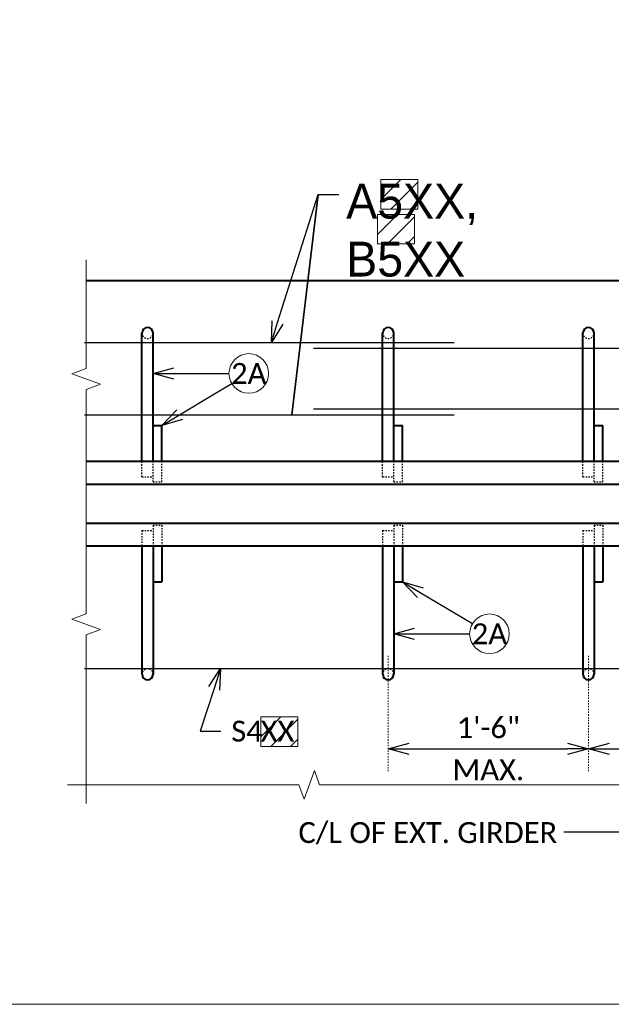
# Model space of a CAD drawing. Header units: metres. Extents: x -138 to 797, y -50 to 519.
# Tile 104 of 256: x -7 to 35, y -50 to 21. Entities that reach past the tile are written whole.
import ezdxf
from ezdxf import colors
from ezdxf.entities.mleader import LeaderData, LeaderLine
from ezdxf.enums import TextEntityAlignment as Align
from ezdxf.math import Vec2, Vec3

# ---------------------------------------------------------------- set-up
doc = ezdxf.new("R2018")
doc.units = ezdxf.units.M
doc.header["$MEASUREMENT"] = 0
doc.linetypes.add('Wisdot2', pattern=[0.125, 0.0625, -0.0625])
doc.linetypes.add('Wisdot4', pattern=[0.28125, 0.125, -0.0625, 0.03125, -0.0625])
for name, color, linetype, lineweight in [('B_ANNO_BREAK', 7, 'Continuous', 18), ('B_ANNO_DIM', 7, 'Continuous', 18), ('B_ANNO_SYMB', 7, 'Continuous', 18), ('B_ANNO_TEXT', 7, 'Continuous', 18), ('B_CNTR', 1, 'Wisdot4', 18), ('B_DETAIL_HIDDEN', 7, 'Wisdot2', 25), ('B_DETAIL_OBJ', 7, 'Continuous', 40), ('B_REBAR', 5, 'Continuous', 25)]:
    doc.layers.add(name, color=color, linetype=linetype, lineweight=lineweight)
doc.layers.add('B_ANNO_DESIGN_NOTES', color=1, linetype='Continuous', lineweight=18, true_color=0xff0000)
doc.layers.add('B_ANNO_NOPLOT', color=47, linetype='Continuous', lineweight=18, plot=False)
doc.styles.add('Annotative', font='calibri.ttf', dxfattribs={"height": 0.0625})
doc.styles.get("Standard").update_dxf_attribs({"font": 'calibri.ttf'})
doc.dimstyles.new('Annotative', dxfattribs={"dimscale": 0, "dimtxt": 0.0625, "dimasz": 0.0625, "dimexe": 0.03125, "dimexo": 0.03125, "dimgap": 0.03125, "dimtad": 1, "dimdec": 3, "dimzin": 3, "dimdsep": 46, "dimlunit": 4, "dimtxsty": 'Standard', "dimblk": 'OPEN30', "dimcen": 0.03125, "dimaunit": 1, "dimadec": 0, "dimazin": 3, "dimtfac": 0.75, "dimtdec": 3, "dimtofl": 0, "dimtmove": 0, "dimatfit": 3, "dimldrblk": 'OPEN30', "dimfxl": 1, "dimtfill": 1, "dimfrac": 1, "dimtolj": 1, "dimtzin": 0, "dimarcsym": 0})

# ---------------------------------------------------------------- blocks, each defined once
blk = doc.blocks.new('_Open30')
at = {"color": 0, "linetype": 'ByBlock', "lineweight": -2}
for p, q in [((-1, 0.268), (0, 0)), ((0, 0), (-1, -0.268)), ((0, 0), (-1, 0))]:
    blk.add_line(p, q, dxfattribs=at)
blk = doc.blocks.new('*D40')
at = {"layer": 'B_ANNO_DIM', "color": 0, "lineweight": -2, "transparency": 16777216}
blk.add_line((20.789, -31.298), (32.189, -31.298), dxfattribs=at)
at = {"layer": 'Defpoints', "color": 0, "transparency": 16777216}
for p in [(19.289, -31.298), (33.689, -31.298), (33.689, -31.298)]:
    blk.add_point(p, dxfattribs=at)
at = {"layer": 'B_ANNO_DIM', "color": 0, "lineweight": -2, "transparency": 16777216, "xscale": 1.5, "yscale": 1.5, "zscale": 1.5, "rotation": 180}
blk.add_blockref('_Open30', (19.289, -31.298), dxfattribs=at)
at = {"layer": 'B_ANNO_DIM', "color": 0, "lineweight": -2, "transparency": 16777216, "xscale": 1.5, "yscale": 1.5, "zscale": 1.5}
blk.add_blockref('_Open30', (33.689, -31.298), dxfattribs=at)
at = {"layer": 'B_ANNO_DIM', "color": 0, "transparency": 16777216, "char_height": 1.5, "attachment_point": 5}
for s, insert in [('\\A1;1\'-6"', (26.489, -29.781)), ('\\A1;MAX.', (26.489, -32.804))]:
    blk.add_mtext(s, dxfattribs=dict(at, insert=insert))
blk = doc.blocks.new('*D41')
at = {"layer": 'B_ANNO_DIM', "color": 0, "lineweight": -2, "transparency": 16777216}
blk.add_line((35.189, -31.298), (46.589, -31.298), dxfattribs=at)
at = {"layer": 'Defpoints', "color": 0, "transparency": 16777216}
for p in [(33.689, -31.298), (48.089, -31.298), (48.089, -31.298)]:
    blk.add_point(p, dxfattribs=at)
at = {"layer": 'B_ANNO_DIM', "color": 0, "lineweight": -2, "transparency": 16777216, "xscale": 1.5, "yscale": 1.5, "zscale": 1.5, "rotation": 180}
blk.add_blockref('_Open30', (33.689, -31.298), dxfattribs=at)
at = {"layer": 'B_ANNO_DIM', "color": 0, "lineweight": -2, "transparency": 16777216, "xscale": 1.5, "yscale": 1.5, "zscale": 1.5}
blk.add_blockref('_Open30', (48.089, -31.298), dxfattribs=at)
at = {"layer": 'B_ANNO_DIM', "color": 0, "transparency": 16777216, "char_height": 1.5, "attachment_point": 5}
for s, insert in [('\\A1;1\'-6"', (40.889, -29.781)), ('\\A1;MAX.', (40.889, -32.804))]:
    blk.add_mtext(s, dxfattribs=dict(at, insert=insert))
blk = doc.blocks.new('*U1778')
at = {"layer": 'B_ANNO_NOPLOT', "flags": 128}
blk.add_lwpolyline([(0, 0), (0, 252), (323.928, 252), (323.928, 238.855), (378, 238.855), (378, 40.5), (316.571, 40.5), (316.571, 0)], close=True, dxfattribs=at)
at = {"layer": 'B_ANNO_TEXT', "style": 'Annotative'}
for tag, p in [('JO1', (357.189, 85.335)), ('JO2', (357.189, 82.392)), ('JO3', (357.189, 79.392)), ('JO4', (357.189, 76.43)), ('JO5', (357.189, 73.439)), ('JO6', (357.189, 70.335)), ('JO7', (357.189, 67.477)), ('JO8', (357.189, 64.496)), ('JO9', (357.189, 61.535))]:
    blk.add_attdef(tag, text='', height=1.5, dxfattribs=at).set_placement(p, align=Align.CENTER)
blk = doc.blocks.new('*U976')
at = {"layer": 'B_ANNO_NOPLOT', "flags": 128}
blk.add_lwpolyline([(0, 0), (0, 252), (323.928, 252), (323.928, 238.855), (378, 238.855), (378, 40.5), (316.571, 40.5), (316.571, 0)], close=True, dxfattribs=at)
blk = doc.blocks.new('*U1006')
at = {"layer": 'B_ANNO_NOPLOT', "flags": 128}
blk.add_lwpolyline([(0, 0), (0, 252), (323.9277, 252), (323.9277, 238.8552), (378, 238.8552), (378, 40.4996), (316.5708, 40.4996), (316.5708, 0)], close=True, dxfattribs=at)
blk = doc.blocks.new('INS_JTSS_ATGRSDWK+SS_BASE')
at = {"layer": 'B_ANNO_DESIGN_NOTES'}
h = blk.add_hatch(dxfattribs=at)
h.set_pattern_fill('ANSI31', color=256, scale=8)
h.set_pattern_definition([(45, (126.3845, -133.0981), (-0.707107, 0.707107), [])])
h.paths.add_polyline_path([(131.5858, -257.2276), (134.2566, -257.2276), (134.2566, -259.3486), (131.5858, -259.3486)])
h = blk.add_hatch(dxfattribs=at)
h.set_pattern_fill('ANSI31', color=256, scale=8)
h.set_pattern_definition([(45, (126.1419, -135.6072), (-0.707107, 0.707107), [])])
h.paths.add_polyline_path([(131.3432, -259.7367), (134.0141, -259.7367), (134.0141, -261.8577), (131.3432, -261.8577)])
h = blk.add_hatch(dxfattribs=at)
h.set_pattern_fill('ANSI31', color=256, scale=8)
h.set_pattern_definition([(45, (117.7562, -171.7032), (-0.707107, 0.707107), [])])
h.paths.add_polyline_path([(122.9575, -295.8327), (125.6283, -295.8327), (125.6283, -297.9536), (122.9575, -297.9536)])
at = {"layer": 'B_ANNO_BREAK', "flags": 128}
for points in [[(110.3979, -262.9942), (110.3979, -270.8122), (109.3669, -271.1875), (111.4288, -271.9379), (110.3979, -272.3132), (110.3979, -288.4383), (109.3669, -288.8135), (111.4288, -289.564), (110.3979, -289.9392), (110.3979, -302.0501)], [(199.325, -300.7221), (176.9194, -300.7221), (176.5442, -299.6912), (175.7937, -301.7531), (175.4185, -300.7221), (127.1886, -300.7221), (126.8133, -299.6912), (126.0629, -301.7531), (125.6876, -300.7221), (109.0499, -300.7221)]]:
    blk.add_lwpolyline(points, dxfattribs=at)
at = {"layer": 'B_ANNO_DESIGN_NOTES'}
for points in [[(131.5858, -257.2276), (134.2566, -257.2276), (134.2566, -259.3486), (131.5858, -259.3486)], [(131.3432, -259.7367), (134.0141, -259.7367), (134.0141, -261.8577), (131.3432, -261.8577)], [(122.9575, -295.8327), (125.6283, -295.8327), (125.6283, -297.9536), (122.9575, -297.9536)]]:
    blk.add_lwpolyline(points, close=True, dxfattribs=at)
at = {"layer": 'B_ANNO_NOPLOT', "flags": 128}
blk.add_lwpolyline([(0, -316.4871), (0, -64.4871), (323.9277, -64.4871), (323.9277, -77.632), (378, -77.632), (378, -275.9875), (316.5708, -275.9875), (316.5708, -316.4871)], close=True, dxfattribs=at)
at = {"layer": 'B_ANNO_SYMB'}
for centre in [(122.0913, -271.16), (139.3963, -289.8672)]:
    blk.add_circle(centre, 1.4255, dxfattribs=at)
at = {"layer": 'B_CNTR', "ltscale": 0.75}
for p, q in [((132.1179, -291.4487), (132.1179, -299.7349)), ((146.5179, -291.4487), (146.5179, -299.7349))]:
    blk.add_line(p, q, dxfattribs=at)
at = {"layer": 'B_DETAIL_HIDDEN', "ltscale": 0.25}
for p, q in [((114.4129, -278.5861), (114.4129, -277.4711)), ((115.2129, -278.9561), (115.2129, -277.4711)), ((115.8329, -278.9561), (115.8329, -277.4711)), ((131.7179, -278.5861), (131.7179, -277.4711)), ((132.5179, -278.9561), (132.5179, -277.4711)), ((133.1379, -278.9561), (133.1379, -277.4711)), ((146.1179, -278.5861), (146.1179, -277.4711)), ((146.9179, -278.9561), (146.9179, -277.4711)), ((147.5379, -278.9561), (147.5379, -277.4711)), ((114.4129, -278.5861), (115.2129, -278.5861)), ((131.7179, -278.5861), (132.5179, -278.5861)), ((146.1179, -278.5861), (146.9179, -278.5861)), ((115.2129, -278.9561), (115.8329, -278.9561)), ((132.5179, -278.9561), (133.1379, -278.9561)), ((146.9179, -278.9561), (147.5379, -278.9561)), ((115.2129, -282.0711), (115.8329, -282.0711)), ((115.2129, -282.0711), (115.2129, -283.5561)), ((115.8329, -282.0711), (115.8329, -283.5561)), ((132.5179, -282.0711), (133.1379, -282.0711)), ((132.5179, -282.0711), (132.5179, -283.5561)), ((133.1379, -282.0711), (133.1379, -283.5561)), ((146.9179, -282.0711), (147.5379, -282.0711)), ((146.9179, -282.0711), (146.9179, -283.5561)), ((147.5379, -282.0711), (147.5379, -283.5561)), ((114.4129, -282.4411), (115.2129, -282.4411)), ((114.4129, -282.4411), (114.4129, -283.5561)), ((131.7179, -282.4411), (132.5179, -282.4411)), ((131.7179, -282.4411), (131.7179, -283.5561)), ((146.1179, -282.4411), (146.9179, -282.4411)), ((146.1179, -282.4411), (146.1179, -283.5561))]:
    blk.add_line(p, q, dxfattribs=at)
for centre, start, end in [((114.8129, -268.2511), 180, 0), ((132.1179, -268.2511), 180, 0), ((146.5179, -268.2511), 180, 0), ((114.8129, -292.7761), 0, 180), ((132.1179, -292.7761), 0, 180), ((146.5179, -292.7761), 0, 180)]:
    blk.add_arc(centre, 0.399, start, end, dxfattribs=at)
at = {"layer": 'B_DETAIL_OBJ'}
for p, q in [((110.3979, -264.4801), (198.0679, -264.4801)), ((114.4129, -277.4711), (114.4129, -268.2511)), ((115.2129, -277.4711), (115.2129, -268.2511)), ((131.7179, -277.4711), (131.7179, -268.2511)), ((132.5179, -277.4711), (132.5179, -268.2511)), ((146.1179, -277.4711), (146.1179, -268.2511)), ((146.9179, -277.4711), (146.9179, -268.2511)), ((115.2129, -274.8911), (115.8329, -274.8911)), ((115.8329, -277.4711), (115.8329, -274.8911)), ((132.5179, -274.8911), (133.1379, -274.8911)), ((133.1379, -277.4711), (133.1379, -274.8911)), ((146.9179, -274.8911), (147.5379, -274.8911)), ((147.5379, -277.4711), (147.5379, -274.8911)), ((110.3979, -277.4711), (198.0679, -277.4711)), ((110.3979, -279.1211), (198.0679, -279.1211)), ((110.3979, -281.9061), (198.0679, -281.9061)), ((110.3979, -283.5561), (198.0679, -283.5561)), ((114.4129, -283.5561), (114.4129, -292.7761)), ((115.2129, -283.5561), (115.2129, -292.7761)), ((115.8329, -283.5561), (115.8329, -286.1361)), ((131.7179, -283.5561), (131.7179, -292.7761)), ((132.5179, -283.5561), (132.5179, -292.7761)), ((133.1379, -283.5561), (133.1379, -286.1361)), ((146.1179, -283.5561), (146.1179, -292.7761)), ((146.9179, -283.5561), (146.9179, -292.7761)), ((147.5379, -283.5561), (147.5379, -286.1361)), ((115.2129, -286.1361), (115.8329, -286.1361)), ((132.5179, -286.1361), (133.1379, -286.1361)), ((146.9179, -286.1361), (147.5379, -286.1361))]:
    blk.add_line(p, q, dxfattribs=at)
for centre, start, end in [((114.8129, -268.2511), 0, 180), ((132.1179, -268.2511), 0, 180), ((146.5179, -268.2511), 0, 180), ((114.8129, -292.7761), 180, 0), ((132.1179, -292.7761), 180, 0), ((146.5179, -292.7761), 180, 0)]:
    blk.add_arc(centre, 0.399, start, end, dxfattribs=at)
at = {"layer": 'B_REBAR'}
for p, q in [((110.2729, -268.9311), (136.8679, -268.9311)), ((126.7529, -269.3361), (198.0679, -269.3361)), ((126.7529, -273.7061), (198.0679, -273.7061)), ((110.2729, -274.1311), (136.8679, -274.1311)), ((110.2729, -292.3611), (155.1829, -292.3611))]:
    blk.add_line(p, q, dxfattribs=at)
at = {"style": 'Annotative'}
blk.add_attdef('DIM12', text='', height=1.5, rotation=90, dxfattribs=at).set_placement((9.8635, -92.4421), align=Align.MIDDLE_CENTER)
at = {"layer": 'B_ANNO_DIM', "insert": (125.6626, -303.3974), "char_height": 1.5, "width": 109.373303, "attachment_point": 1, "line_spacing_factor": 0.9, "style": 'Annotative'}
blk.add_mtext('\\pxql;C/L OF EXT. GIRDER', dxfattribs=at)
at = {"layer": 'B_ANNO_DIM', "lineweight": 30}
for tag, p in [('BAR1', (10.7294, -248.1165)), ('BAR3', (129.0984, -257.5272))]:
    blk.add_attdef(tag, text='', height=1.5, dxfattribs=at).set_placement(p, align=Align.TOP_LEFT)
at = {"layer": 'B_ANNO_DIM', "style": 'Annotative'}
for tag, p in [('BAR2', (96.1024, -274.8563)), ('BAR4', (122.9444, -296.1127))]:
    blk.add_attdef(tag, text='', height=1.5, dxfattribs=at).set_placement(p, align=Align.TOP_LEFT)
at = {"layer": 'B_ANNO_TEXT', "char_height": 1.5, "width": 3.563823, "attachment_point": 5, "style": 'Annotative'}
for insert in [(122.0913, -271.16), (139.3963, -289.8672)]:
    blk.add_mtext('2A', dxfattribs=dict(at, insert=insert))
at = {"layer": 'B_ANNO_TEXT', "style": 'Annotative'}
for tag, p in [('SS', (321.0554, -84.683)), ('BID#', (275.9705, -312.1489))]:
    blk.add_attdef(tag, p, '', height=1.5, dxfattribs=at)
at = {"layer": 'B_ANNO_DIM'}
for base, p1, p2, picture, middle in [((146.5179, -298.1371), (132.1179, -298.1371), (146.5179, -298.1371), '*D40', (139.3179, -298.1371)), ((160.9179, -298.1371), (146.5179, -298.1371), (160.9179, -298.1371), '*D41', (153.7179, -298.1371))]:
    dim = blk.add_linear_dim(base=base, p1=p1, p2=p2, text='1\'-6"\\XMAX.', dimstyle='Annotative', override={"dimtfill": 0}, dxfattribs=at)
    dim.commit()
    dim.dimension.update_dxf_attribs({"geometry": picture, "text_midpoint": middle, "insert": (112.8286, -266.8387)})
ml = blk.add_multileader_mtext('Standard', dxfattribs=at)
ml.set_content(' ', color=256)
ml.set_leader_properties()
ml.set_arrow_properties(name='OPEN30')
ml.build(insert=Vec2(0, 0))
ml.multileader.update_dxf_attribs({"text_right_attachment_type": 3, "dogleg_length": 0.0625, "arrow_head_size": 1.5, "scale": 24})
ctx = ml.context
ctx.base_point, ctx.scale, ctx.char_height, ctx.arrow_head_size, ctx.landing_gap_size, ctx.plane_origin = Vec3(128.5645, -258.296), 24, 1.5, 1.5, 0.75, Vec3(118.9328, -262.6521)
ctx.right_attachment = 3
notes = []
notes.append((ctx, [(0, (1, 1, 0), (128.1243, -258.296), (1, 0), 0.4402, [(0, [(123.7159, -268.9311), (127.0814, -258.296), (125.1824, -274.1311), (127.0814, -258.296)], 0, [])])]))
ctx.mtext.insert, ctx.mtext.width, ctx.mtext.flow_direction = Vec3(129.3145, -257.546), 4.921154, 5
ml = blk.add_multileader_mtext('Standard', dxfattribs=at)
ml.set_content('', color=256)
ml.set_leader_properties()
ml.set_arrow_properties(name='OPEN30')
ml.build(insert=Vec2(0, 0))
ml.multileader.update_dxf_attribs({"text_right_attachment_type": 3, "dogleg_length": 0.0625, "arrow_head_size": 1.5, "scale": 24})
ctx = ml.context
ctx.base_point, ctx.scale, ctx.char_height, ctx.arrow_head_size, ctx.landing_gap_size, ctx.plane_origin, ctx.plane_x_axis, ctx.plane_y_axis = Vec3(122.1658, -271.16), 24, 1.5, 1.5, 0.75, Vec3(115.6879, -271.16), Vec3(-1, 0), Vec3(0, -1)
ctx.right_attachment = 3
notes.append((ctx, [(0, (1, 1, 0), (119.1658, -271.16), (1, 0), 1.5, [(0, [(115.2129, -271.16), (119.1658, -271.16), (119.1658, -271.16)], 0, [])])]))
ctx.mtext.insert, ctx.mtext.text_direction, ctx.mtext.rotation, ctx.mtext.flow_direction = Vec3(121.4158, -271.91), Vec3(-1, 0), 3.1415927, 5
ml = blk.add_multileader_mtext('Standard', dxfattribs=at)
ml.set_content('', color=256)
ml.set_leader_properties()
ml.set_arrow_properties(name='OPEN30')
ml.build(insert=Vec2(0, 0))
ml.multileader.update_dxf_attribs({"text_right_attachment_type": 3, "dogleg_length": 0.0625, "arrow_head_size": 1.5, "scale": 24})
ctx = ml.context
ctx.base_point, ctx.scale, ctx.char_height, ctx.arrow_head_size, ctx.landing_gap_size, ctx.plane_origin, ctx.plane_x_axis, ctx.plane_y_axis = Vec3(122.1553, -271.1219), 24, 1.5, 1.5, 0.75, Vec3(116.5912, -274.4391), Vec3(-0.8589413, -0.5120741), Vec3(0.5120741, -0.8589413)
ctx.right_attachment = 3
notes.append((ctx, [(0, (1, 1, 0), (119.5785, -272.6581), (0.8589413, 0.5120741), 1.5, [(0, [(115.8329, -274.8911), (119.5785, -272.6581), (119.5785, -272.6581)], 0, [])])]))
ctx.mtext.insert, ctx.mtext.text_direction, ctx.mtext.rotation, ctx.mtext.flow_direction = Vec3(121.8951, -272.1502), Vec3(-0.8589413, -0.5120741), 3.6791904, 5
ml = blk.add_multileader_mtext('Standard', dxfattribs=at)
ml.set_content('', color=256)
ml.set_leader_properties()
ml.set_arrow_properties(name='OPEN30')
ml.build(insert=Vec2(0, 0))
ml.multileader.update_dxf_attribs({"text_right_attachment_type": 3, "dogleg_length": 0.0625, "arrow_head_size": 1.5, "scale": 24})
ctx = ml.context
ctx.base_point, ctx.scale, ctx.char_height, ctx.arrow_head_size, ctx.landing_gap_size, ctx.plane_origin, ctx.plane_x_axis, ctx.plane_y_axis = Vec3(139.4603, -289.9054), 24, 1.5, 1.5, 0.75, Vec3(133.8962, -286.5882), Vec3(-0.8589413, 0.5120741), Vec3(-0.5120741, -0.8589413)
ctx.right_attachment = 3
notes.append((ctx, [(0, (1, 1, 0), (136.8835, -288.3691), (0.8589413, -0.5120741), 1.5, [(0, [(133.1379, -286.1361), (136.8835, -288.3691), (136.8835, -288.3691)], 0, [])])]))
ctx.mtext.insert, ctx.mtext.text_direction, ctx.mtext.rotation, ctx.mtext.flow_direction = Vec3(138.432, -290.1655), Vec3(-0.8589413, 0.5120741), 2.6039949, 5
ml = blk.add_multileader_mtext('Standard', dxfattribs=at)
ml.set_content('', color=256)
ml.set_leader_properties()
ml.set_arrow_properties(name='OPEN30')
ml.build(insert=Vec2(0, 0))
ml.multileader.update_dxf_attribs({"text_right_attachment_type": 3, "dogleg_length": 0.0625, "arrow_head_size": 1.5, "scale": 24})
ctx = ml.context
ctx.base_point, ctx.scale, ctx.char_height, ctx.arrow_head_size, ctx.landing_gap_size, ctx.plane_origin, ctx.plane_x_axis, ctx.plane_y_axis = Vec3(139.4708, -289.8672), 24, 1.5, 1.5, 0.75, Vec3(132.9929, -289.8672), Vec3(-1, 0), Vec3(0, -1)
ctx.right_attachment = 3
notes.append((ctx, [(0, (1, 1, 0), (136.4708, -289.8672), (1, 0), 1.5, [(0, [(132.5179, -289.8672), (136.4708, -289.8672), (136.4708, -289.8672)], 0, [])])]))
ctx.mtext.insert, ctx.mtext.text_direction, ctx.mtext.rotation, ctx.mtext.flow_direction = Vec3(138.7208, -290.6172), Vec3(-1, 0), 3.1415927, 5
ml = blk.add_multileader_mtext('Standard', dxfattribs=at)
ml.set_content('S4 ', color=256)
ml.set_leader_properties()
ml.set_arrow_properties(name='OPEN30')
ml.build(insert=Vec2(0, 0))
ml.multileader.update_dxf_attribs({"text_right_attachment_type": 3, "dogleg_length": 0.0625, "arrow_head_size": 1.5, "scale": 24})
ctx = ml.context
ctx.base_point, ctx.scale, ctx.char_height, ctx.arrow_head_size, ctx.landing_gap_size, ctx.plane_origin = Vec3(120.0825, -296.8712), 24, 1.5, 1.5, 0.75, Vec3(110.4508, -301.2273)
ctx.right_attachment = 3
notes.append((ctx, [(0, (1, 1, 0), (119.6423, -296.8712), (1, 0), 0.4402, [(1, [(120.068, -292.3611), (118.5994, -296.8712)], 0, [])])]))
ctx.mtext.insert, ctx.mtext.flow_direction = Vec3(120.8325, -296.1102), 5
for ctx, leaders in notes:
    for number, flags, end, landing, length, lines in leaders:
        leader = LeaderData()
        leader.index, (leader.has_last_leader_line, leader.has_dogleg_vector, leader.attachment_direction) = number, flags
        leader.last_leader_point, leader.dogleg_vector, leader.dogleg_length = Vec3(end), Vec3(landing), length
        for number, points, colour, breaks in lines:
            line = LeaderLine()
            line.index, line.vertices, line.color, line.breaks = number, Vec3.list(points), colors.encode_raw_color(colour), breaks
            leader.lines.append(line)
        ctx.leaders.append(leader)
blk = doc.blocks.new('*U739')
at = {"layer": 'B_ANNO_NOPLOT', "flags": 128}
blk.add_lwpolyline([(0, -316.4871), (0, -64.4871), (323.9277, -64.4871), (323.9277, -77.632), (378, -77.632), (378, -275.9875), (316.5708, -275.9875), (316.5708, -316.4871)], close=True, dxfattribs=at)
at = {"layer": 'B_ANNO_DIM'}
ml = blk.add_multileader_mtext('Standard', dxfattribs=at)
ml.set_content('', color=256)
ml.set_leader_properties()
ml.set_arrow_properties(name='OPEN30')
ml.build(insert=Vec2(0, 0))
ml.multileader.update_dxf_attribs({"text_right_attachment_type": 3, "dogleg_length": 0.0625, "arrow_head_size": 1.5, "scale": 24})
ctx = ml.context
ctx.base_point, ctx.scale, ctx.char_height, ctx.arrow_head_size, ctx.landing_gap_size, ctx.plane_origin = Vec3(143.2445, -304.1129), 24, 1.5, 1.5, 0.75, Vec3(169.1078, -304.1129)
ctx.right_attachment = 3
notes = []
notes.append((ctx, [(0, (1, 1, 0), (146.2445, -304.1129), (-1, 0), 1.5, [(0, [(164.5068, -304.1129), (148.1513, -304.1129)], 0, [])])]))
ctx.mtext.insert, ctx.mtext.flow_direction = Vec3(143.9945, -303.3629), 5
for ctx, leaders in notes:
    for number, flags, end, landing, length, lines in leaders:
        leader = LeaderData()
        leader.index, (leader.has_last_leader_line, leader.has_dogleg_vector, leader.attachment_direction) = number, flags
        leader.last_leader_point, leader.dogleg_vector, leader.dogleg_length = Vec3(end), Vec3(landing), length
        for number, points, colour, breaks in lines:
            line = LeaderLine()
            line.index, line.vertices, line.color, line.breaks = number, Vec3.list(points), colors.encode_raw_color(colour), breaks
            leader.lines.append(line)
        ctx.leaders.append(leader)

msp = doc.modelspace()

# ---------------------------------------------------------------- block references
ref = msp.add_blockref('INS_JTSS_ATGRSDWK+SS_BASE', (-112.829, 266.839))
lines = msp.add_mtext('A5XX,\\PB5XX', dxfattribs={"layer": 'B_ANNO_DIM', "insert": (16.27, 9.311), "char_height": 2.5, "attachment_point": 1})
ref.add_attrib('BAR3', '', (16.27, 9.311)).embed_mtext(lines)
ref.add_attrib('BAR4', 'XX', dxfattribs={"layer": 'B_ANNO_DIM', "height": 1.5, "style": 'Annotative'}).set_placement((10.116, -29.274), align=Align.TOP_LEFT)

# ---------------------------------------------------------------- next in the draw order: block references
for name in ['*U1778', '*U976']:
    msp.add_blockref(name, (-112.829, -49.648))

# ---------------------------------------------------------------- next in the draw order: block references
msp.add_blockref('*U1006', (-112.829, -49.648))

# ---------------------------------------------------------------- next in the draw order: block references
msp.add_blockref('*U739', (-112.829, 266.839))

doc.saveas('drawing.dxf')
